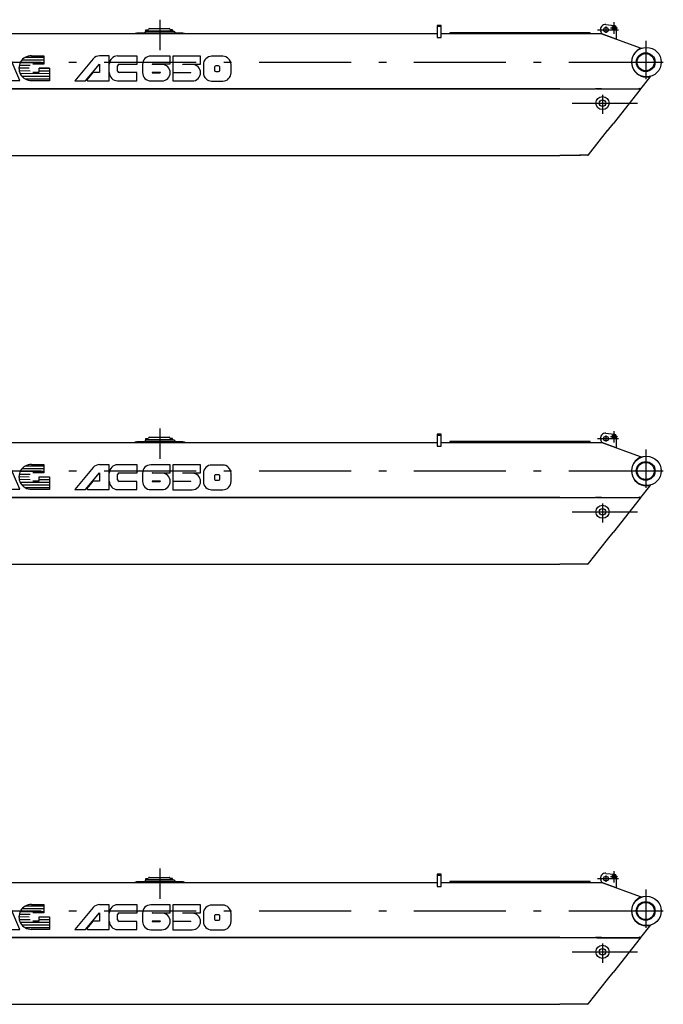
# Model space of a CAD drawing. Extents: x 5451 to 56925, y 6403 to 40956.
# Tile 10 of 10: x 49058 to 56925, y 21911 to 33956. Entities that reach past the tile are written whole.
import ezdxf

# ---------------------------------------------------------------- set-up
doc = ezdxf.new("R2010")
doc.units = 0
doc.header["$LTSCALE"] = 37.5
doc.linetypes.add('CENTER', pattern=[50.5, 30, -9, 2.5, -9])
doc.linetypes.add('HIDDEN', pattern=[12.6, 8.4, -4.2])
for name, color, linetype in [('1', 7, 'CONTINUOUS'), ('11', 7, 'CONTINUOUS'), ('5', 94, 'CONTINUOUS'), ('611', 7, 'CONTINUOUS')]:
    doc.layers.add(name, color=color, linetype=linetype)

# ---------------------------------------------------------------- blocks, each defined once
blk = doc.blocks.new('*G28')
at = {"layer": '11', "color": 7, "linetype": 'CONTINUOUS'}
blk.add_arc((51168, 22924), 101, -90, 0.3206, dxfattribs=at)
blk = doc.blocks.new('*G29')
at = {"layer": '11', "color": 7, "linetype": 'CONTINUOUS'}
blk.add_arc((51404, 23024), 101, 90.0009, -179.8462, dxfattribs=at)
blk = doc.blocks.new('*G30')
at = {"layer": '11', "color": 7, "linetype": 'CONTINUOUS'}
blk.add_arc((51489, 22957), 16.9, -90.166, 0, dxfattribs=at)
blk = doc.blocks.new('*G31')
at = {"layer": '11', "color": 7, "linetype": 'CONTINUOUS'}
blk.add_arc((51455, 22990), 16.9, 89.834, 180, dxfattribs=at)
blk = doc.blocks.new('*G32')
at = {"layer": '11', "color": 7, "linetype": 'CONTINUOUS'}
blk.add_arc((51489, 22990), 16.9, 0, 90.166, dxfattribs=at)
blk = doc.blocks.new('*G33')
at = {"layer": '11', "color": 7, "linetype": 'CONTINUOUS'}
blk.add_arc((51540, 22923), 101, -89.9991, 0.1538, dxfattribs=at)
blk = doc.blocks.new('*G34')
at = {"layer": '11', "color": 7, "linetype": 'CONTINUOUS'}
blk.add_arc((50796, 22925), 101, -90.0017, 0.3137, dxfattribs=at)
blk = doc.blocks.new('*G35')
at = {"layer": '11', "color": 7, "linetype": 'CONTINUOUS'}
blk.add_arc((50660, 23026), 101, 89.9991, -179.8462, dxfattribs=at)
blk = doc.blocks.new('*G27')
at = {"layer": '1', "color": 7, "linetype": 'CONTINUOUS'}
for centre, radius, start, end in [((50680, 22925), 2, 90, -90), ((50777, 22925), 2, -90, 90), ((51149, 22924), 2.12, -90, 90)]:
    blk.add_arc(centre, radius, start, end, dxfattribs=at)
at = {"layer": '11', "color": 7, "linetype": 'CENTER'}
for p, q in [((50771, 23573), (50771, 23202)), ((56225, 23488), (56225, 23411)), ((56321, 23541), (56321, 23401)), ((56120, 23448), (56379, 23448)), ((56279, 23473), (56367, 23473)), ((56710, 23315), (56710, 22847)), ((42515, 23053), (56925, 23053)), ((56499, 23053), (56922, 23053)), ((56182, 22653), (56182, 22420)), ((55810, 22553), (56610, 22553))]:
    blk.add_line(p, q, dxfattribs=at)
at = {"layer": '11', "color": 7, "linetype": 'HIDDEN'}
for p, q in [((54210, 23502), (54160, 23502)), ((54160, 23502), (54160, 23492)), ((54160, 23492), (54210, 23492)), ((54210, 23492), (54210, 23502)), ((56170, 22727), (56109, 22727)), ((56109, 22727), (56634, 22727)), ((56634, 22727), (56634, 22737))]:
    blk.add_line(p, q, dxfattribs=at)
at = {"layer": '11', "color": 7, "linetype": 'CONTINUOUS'}
for p, q in [((54210, 23502), (54160, 23502)), ((54160, 23502), (54160, 23354)), ((54210, 23402), (54210, 23502)), ((56225, 23513), (56324, 23503)), ((46778, 23402), (54160, 23402)), ((50471, 23407), (50490, 23412)), ((50471, 23402), (50471, 23407)), ((51071, 23402), (50471, 23402)), ((50490, 23412), (50582, 23412)), ((50582, 23412), (50602, 23432)), ((50582, 23412), (50960, 23412)), ((50594, 23435), (50613, 23435)), ((50594, 23432), (50594, 23435)), ((50594, 23435), (50932, 23435)), ((50932, 23432), (50594, 23432)), ((50618, 23439), (50598, 23439)), ((50598, 23439), (50598, 23437)), ((50598, 23437), (50618, 23437)), ((50598, 23437), (50618, 23437)), ((50598, 23435), (50598, 23437)), ((50618, 23435), (50598, 23435)), ((50602, 23432), (50940, 23432)), ((50613, 23435), (50618, 23435)), ((50618, 23437), (50618, 23439)), ((50618, 23437), (50618, 23435)), ((50627, 23443), (50630, 23454)), ((50643, 23464), (50883, 23464)), ((50895, 23454), (50898, 23443)), ((50908, 23437), (50908, 23439)), ((50908, 23439), (50928, 23439)), ((50928, 23437), (50908, 23437)), ((50928, 23437), (50908, 23437)), ((50908, 23437), (50908, 23435)), ((50908, 23435), (50928, 23435)), ((50908, 23435), (50912, 23435)), ((50912, 23435), (50932, 23435)), ((50928, 23439), (50928, 23437)), ((50928, 23435), (50928, 23437)), ((50932, 23435), (50932, 23432)), ((50940, 23432), (50960, 23412)), ((50960, 23412), (51052, 23412)), ((51052, 23412), (51071, 23407)), ((51071, 23407), (51071, 23402)), ((54210, 23354), (54210, 23402)), ((54210, 23402), (55660, 23402)), ((54316, 23414), (54316, 23402)), ((55460, 23414), (54316, 23414)), ((54316, 23402), (55780, 23402)), ((54656, 23414), (54669, 23414)), ((54669, 23402), (54679, 23402)), ((54680, 23414), (54999, 23414)), ((55160, 23402), (55150, 23402)), ((55160, 23402), (55848, 23402)), ((55864, 23414), (55460, 23414)), ((55660, 23402), (55860, 23402)), ((55780, 23402), (55848, 23402)), ((56030, 23414), (55860, 23414)), ((55860, 23402), (56030, 23402)), ((55860, 23402), (56160, 23402)), ((55860, 23402), (56173, 23402)), ((56030, 23402), (56030, 23414)), ((56173, 23401), (56162, 23434)), ((56173, 23401), (56176, 23400)), ((56351, 23337), (56173, 23401)), ((56176, 23400), (56642, 23230)), ((56351, 23473), (56351, 23337)), ((54160, 23354), (54210, 23354)), ((49061, 22828), (48930, 23133)), ((49200, 23132), (49352, 23131)), ((49352, 23131), (49352, 23028)), ((50153, 23129), (50034, 23129)), ((50153, 22825), (50153, 23129)), ((50492, 23128), (50255, 23128)), ((50492, 23028), (50492, 23128)), ((50898, 23127), (50661, 23127)), ((50897, 23031), (50898, 23127)), ((51269, 23126), (50931, 23127)), ((50931, 23127), (50931, 22926)), ((56635, 23214), (56642, 23230)), ((56637, 23213), (56635, 23214)), ((56642, 23230), (56636, 23213)), ((56666, 23225), (56637, 23213)), ((56642, 23230), (56666, 23225)), ((49297, 23028), (49220, 23028)), ((49352, 23028), (49297, 23028)), ((49956, 23094), (49730, 22826)), ((49863, 22826), (50035, 23030)), ((50035, 23030), (50035, 22927)), ((50255, 22945), (50255, 23008)), ((50275, 23028), (50492, 23028)), ((50559, 23026), (50559, 22925)), ((50796, 23026), (50678, 23026)), ((50678, 23026), (50678, 23026)), ((50682, 23031), (50897, 23031)), ((51050, 23025), (51050, 23030)), ((51050, 23030), (51269, 23030)), ((51168, 23025), (51050, 23025)), ((51269, 23030), (51269, 23126)), ((51303, 23024), (51303, 22923)), ((51540, 23125), (51405, 23125)), ((51489, 23007), (51455, 23007)), ((51641, 22923), (51641, 23024)), ((49220, 22931), (49296, 22931)), ((49296, 22931), (49296, 22979)), ((49296, 22979), (49421, 22979)), ((49421, 22979), (49420, 22827)), ((49953, 22927), (49878, 22838)), ((50035, 22927), (49953, 22927)), ((50491, 22925), (50275, 22925)), ((50491, 22825), (50491, 22925)), ((50777, 22927), (50679, 22927)), ((50680, 22923), (50776, 22923)), ((50931, 22926), (51149, 22926)), ((50931, 22922), (50931, 22823)), ((51149, 22922), (50931, 22922)), ((51438, 22991), (51438, 22957)), ((51455, 22940), (51489, 22940)), ((51506, 22957), (51506, 22990)), ((48950, 22828), (49061, 22828)), ((49420, 22827), (49199, 22827)), ((49730, 22826), (49863, 22826)), ((49878, 22838), (49885, 22826)), ((49885, 22826), (50153, 22825)), ((50254, 22825), (50491, 22825)), ((50660, 22824), (50795, 22824)), ((50931, 22823), (51167, 22823)), ((51404, 22822), (51539, 22822)), ((56651, 22729), (56759, 22866)), ((56759, 22866), (56749, 22873)), ((56753, 22876), (56751, 22872)), ((56751, 22872), (56759, 22866)), ((56773, 22881), (56753, 22876)), ((56759, 22866), (56773, 22881)), ((55660, 22727), (46856, 22727)), ((46856, 22727), (55660, 22727)), ((55660, 22727), (56097, 22727)), ((56107, 22727), (56097, 22729)), ((56107, 22727), (56634, 22727)), ((56107, 22726), (56107, 22726)), ((56107, 22726), (56633, 22726)), ((56643, 22719), (56311, 22299)), ((56634, 22727), (56642, 22737)), ((56651, 22729), (56643, 22719)), ((56245, 22215), (56311, 22299)), ((56010, 21921), (56243, 22216)), ((56243, 22216), (56245, 22215)), ((48875, 21911), (55660, 21911)), ((55912, 21911), (55660, 21911)), ((55960, 21914), (55900, 21914)), ((55992, 21914), (55922, 21914)), ((56000, 21914), (55992, 21914)), ((56000, 21914), (56008, 21917)), ((56008, 21917), (56010, 21921))]:
    blk.add_line(p, q, dxfattribs=at)
for centre, radius in [((56321, 23473), 22.3), ((56321, 23473), 22.3), ((56321, 23473), 15), ((56225, 23448), 30), ((56720, 23053), 180), ((56710, 23053), 115), ((56710, 23053), 105), ((56182, 22553), 80), ((56182, 22553), 40)]:
    blk.add_circle(centre, radius, dxfattribs=at)
for centre, radius, start, end in [((56218, 23454), 60, 83.9249, -160.4813), ((56321, 23473), 30, 0, 83.5024), ((50618, 23445), 10, -90, -13.0571), ((50643, 23451), 13, 90, 166.959), ((50883, 23451), 13, 13.0761, 90.0071), ((50908, 23445), 10, -166.9454, -89.9997), ((49200, 22980), 152, 89.8453, -90.1535), ((50033, 23029), 101, 89.4414, 139.8553), ((50255, 23027), 102, 90, -180), ((56720, 23053), 182, 118.7208, -80.7923), ((50275, 23008), 20, 90, 180), ((50682, 23026), 4.23, 90, -179.7109), ((50796, 22925), 101, -0.3137, 90.0017), ((51168, 22924), 101, -0.3206, 90), ((51540, 23024), 101, -0.1555, 89.9974), ((50254, 22926), 101, 180, -90), ((50275, 22945), 20, 180, -90), ((50660, 22925), 101, 179.8462, -89.9991), ((51404, 22923), 101, 179.8462, -90.0009), ((51455, 22957), 16.9, 180, -89.834)]:
    blk.add_arc(centre, radius, start, end, dxfattribs=at)
at = {"layer": '5', "color": 94, "linetype": 'CONTINUOUS'}
for p, q in [((49184, 23011), (49051, 23011)), ((49352, 23044), (49062, 23044)), ((49352, 23077), (49083, 23077)), ((49352, 23110), (49121, 23110)), ((49172, 22978), (49047, 22979)), ((49186, 22945), (49051, 22946)), ((49421, 22912), (49063, 22913)), ((49421, 22978), (49296, 22978)), ((49421, 22945), (49296, 22945)), ((49421, 22879), (49085, 22880)), ((49421, 22846), (49126, 22847))]:
    blk.add_line(p, q, dxfattribs=at)
at = {"layer": '611', "color": 7, "linetype": 'CONTINUOUS'}
for p, q in [((50600, 23439), (50600, 23448)), ((50616, 23439), (50600, 23439)), ((50601, 23449), (50615, 23449)), ((50616, 23448), (50616, 23439)), ((50910, 23448), (50910, 23439)), ((50910, 23439), (50926, 23439)), ((50925, 23449), (50911, 23449)), ((50926, 23439), (50926, 23448)), ((55405, 23402), (55460, 23402))]:
    blk.add_line(p, q, dxfattribs=at)
blk.add_arc((50601, 23448), 1, 90, -179.9127, dxfattribs=at)
at = {"layer": '11', "color": 7, "linetype": 'CONTINUOUS'}
for name in ['*G35', '*G29', '*G31', '*G32', '*G34', '*G28', '*G30', '*G33']:
    blk.add_blockref(name, (0, 0), dxfattribs=at)
blk = doc.blocks.new('*G37')
at = {"layer": '11', "color": 7, "linetype": 'CONTINUOUS'}
blk.add_arc((51168, 28307), 101, -90, 0.3206, dxfattribs=at)
blk = doc.blocks.new('*G38')
at = {"layer": '11', "color": 7, "linetype": 'CONTINUOUS'}
blk.add_arc((51404, 28407), 101, 90.0009, -179.8462, dxfattribs=at)
blk = doc.blocks.new('*G39')
at = {"layer": '11', "color": 7, "linetype": 'CONTINUOUS'}
blk.add_arc((51489, 28340), 16.9, -90.166, 0, dxfattribs=at)
blk = doc.blocks.new('*G40')
at = {"layer": '11', "color": 7, "linetype": 'CONTINUOUS'}
blk.add_arc((51455, 28373), 16.9, 89.834, 180, dxfattribs=at)
blk = doc.blocks.new('*G41')
at = {"layer": '11', "color": 7, "linetype": 'CONTINUOUS'}
blk.add_arc((51489, 28373), 16.9, 0, 90.166, dxfattribs=at)
blk = doc.blocks.new('*G42')
at = {"layer": '11', "color": 7, "linetype": 'CONTINUOUS'}
blk.add_arc((51540, 28306), 101, -89.9991, 0.1538, dxfattribs=at)
blk = doc.blocks.new('*G43')
at = {"layer": '11', "color": 7, "linetype": 'CONTINUOUS'}
blk.add_arc((50796, 28308), 101, -90.0017, 0.3137, dxfattribs=at)
blk = doc.blocks.new('*G44')
at = {"layer": '11', "color": 7, "linetype": 'CONTINUOUS'}
blk.add_arc((50660, 28409), 101, 89.9991, -179.8462, dxfattribs=at)
blk = doc.blocks.new('*G36')
at = {"layer": '1', "color": 7, "linetype": 'CONTINUOUS'}
for centre, radius, start, end in [((50680, 28308), 2, 90, -90), ((50777, 28308), 2, -90, 90), ((51149, 28307), 2.12, -90, 90)]:
    blk.add_arc(centre, radius, start, end, dxfattribs=at)
at = {"layer": '11', "color": 7, "linetype": 'CENTER'}
for p, q in [((50771, 28956), (50771, 28585)), ((56321, 28924), (56321, 28784)), ((56120, 28831), (56379, 28831)), ((56225, 28871), (56225, 28794)), ((56279, 28856), (56367, 28856)), ((56710, 28698), (56710, 28230)), ((42515, 28436), (56925, 28436)), ((56499, 28436), (56922, 28436)), ((56182, 28036), (56182, 27803)), ((55810, 27936), (56610, 27936))]:
    blk.add_line(p, q, dxfattribs=at)
at = {"layer": '11', "color": 7, "linetype": 'CONTINUOUS'}
for p, q in [((50471, 28790), (50490, 28795)), ((50471, 28785), (50471, 28790)), ((50490, 28795), (50582, 28795)), ((50582, 28795), (50602, 28815)), ((50582, 28795), (50960, 28795)), ((50594, 28818), (50613, 28818)), ((50594, 28815), (50594, 28818)), ((50594, 28818), (50932, 28818)), ((50932, 28815), (50594, 28815)), ((50618, 28822), (50598, 28822)), ((50598, 28822), (50598, 28820)), ((50598, 28820), (50618, 28820)), ((50598, 28820), (50618, 28820)), ((50598, 28818), (50598, 28820)), ((50618, 28818), (50598, 28818)), ((50602, 28815), (50940, 28815)), ((50613, 28818), (50618, 28818)), ((50618, 28820), (50618, 28822)), ((50618, 28820), (50618, 28818)), ((50627, 28826), (50630, 28837)), ((50643, 28847), (50883, 28847)), ((50895, 28837), (50898, 28826)), ((50908, 28820), (50908, 28822)), ((50908, 28822), (50928, 28822)), ((50928, 28820), (50908, 28820)), ((50928, 28820), (50908, 28820)), ((50908, 28820), (50908, 28818)), ((50908, 28818), (50928, 28818)), ((50908, 28818), (50912, 28818)), ((50912, 28818), (50932, 28818)), ((50928, 28822), (50928, 28820)), ((50928, 28818), (50928, 28820)), ((50932, 28818), (50932, 28815)), ((50940, 28815), (50960, 28795)), ((50960, 28795), (51052, 28795)), ((51052, 28795), (51071, 28790)), ((51071, 28790), (51071, 28785)), ((54210, 28885), (54160, 28885)), ((54160, 28885), (54160, 28737)), ((54210, 28785), (54210, 28885)), ((54316, 28797), (54316, 28785)), ((55460, 28797), (54316, 28797)), ((54656, 28797), (54669, 28797)), ((54680, 28797), (54999, 28797)), ((55864, 28797), (55460, 28797)), ((56030, 28797), (55860, 28797)), ((56030, 28785), (56030, 28797)), ((56173, 28784), (56162, 28817)), ((56225, 28896), (56324, 28886)), ((56351, 28856), (56351, 28719)), ((46778, 28785), (54160, 28785)), ((51071, 28785), (50471, 28785)), ((54160, 28737), (54210, 28737)), ((54210, 28737), (54210, 28785)), ((54210, 28785), (55660, 28785)), ((54316, 28785), (55780, 28785)), ((54669, 28785), (54679, 28785)), ((55160, 28785), (55150, 28785)), ((55160, 28785), (55848, 28785)), ((55660, 28785), (55860, 28785)), ((55780, 28785), (55848, 28785)), ((55860, 28785), (56030, 28785)), ((55860, 28785), (56160, 28785)), ((55860, 28785), (56173, 28785)), ((56173, 28784), (56176, 28783)), ((56351, 28719), (56173, 28784)), ((56176, 28783), (56642, 28613)), ((56635, 28597), (56642, 28613)), ((56637, 28596), (56635, 28597)), ((56642, 28613), (56636, 28596)), ((56666, 28607), (56637, 28596)), ((56642, 28613), (56666, 28607)), ((49061, 28211), (48930, 28516)), ((49200, 28515), (49352, 28514)), ((49352, 28514), (49352, 28411)), ((49956, 28477), (49730, 28209)), ((50153, 28512), (50034, 28512)), ((50153, 28208), (50153, 28512)), ((50492, 28511), (50255, 28511)), ((50492, 28411), (50492, 28511)), ((50898, 28510), (50661, 28510)), ((50897, 28414), (50898, 28510)), ((51269, 28509), (50931, 28510)), ((50931, 28510), (50931, 28309)), ((51269, 28413), (51269, 28509)), ((51540, 28508), (51405, 28508)), ((49297, 28411), (49220, 28411)), ((49220, 28314), (49296, 28314)), ((49296, 28314), (49296, 28362)), ((49296, 28362), (49421, 28362)), ((49352, 28411), (49297, 28411)), ((49421, 28362), (49420, 28210)), ((49863, 28209), (50035, 28413)), ((49953, 28310), (49878, 28221)), ((50035, 28310), (49953, 28310)), ((50035, 28413), (50035, 28310)), ((50255, 28328), (50255, 28391)), ((50275, 28411), (50492, 28411)), ((50491, 28308), (50275, 28308)), ((50491, 28208), (50491, 28308)), ((50559, 28409), (50559, 28308)), ((50796, 28409), (50678, 28409)), ((50678, 28409), (50678, 28409)), ((50777, 28310), (50679, 28310)), ((50682, 28414), (50897, 28414)), ((50931, 28309), (51149, 28309)), ((51050, 28408), (51050, 28413)), ((51050, 28413), (51269, 28413)), ((51168, 28408), (51050, 28408)), ((51303, 28407), (51303, 28306)), ((51438, 28373), (51438, 28340)), ((51489, 28390), (51455, 28390)), ((51455, 28323), (51489, 28323)), ((51506, 28339), (51506, 28373)), ((51641, 28306), (51641, 28407)), ((48950, 28211), (49061, 28211)), ((49420, 28210), (49199, 28210)), ((49730, 28209), (49863, 28209)), ((49878, 28221), (49885, 28209)), ((49885, 28209), (50153, 28208)), ((50254, 28208), (50491, 28208)), ((50660, 28207), (50795, 28207)), ((50680, 28306), (50776, 28306)), ((50931, 28305), (50931, 28206)), ((51149, 28305), (50931, 28305)), ((50931, 28206), (51167, 28206)), ((51404, 28205), (51539, 28205)), ((56651, 28112), (56759, 28249)), ((56759, 28249), (56749, 28256)), ((56753, 28259), (56751, 28255)), ((56751, 28255), (56759, 28249)), ((56773, 28264), (56753, 28259)), ((56759, 28249), (56773, 28264)), ((55660, 28110), (46856, 28110)), ((46856, 28110), (55660, 28110)), ((55660, 28110), (56097, 28110)), ((56107, 28110), (56097, 28112)), ((56107, 28110), (56634, 28110)), ((56107, 28109), (56107, 28109)), ((56107, 28109), (56633, 28109)), ((56643, 28102), (56311, 27681)), ((56634, 28110), (56642, 28120)), ((56651, 28112), (56643, 28102)), ((56010, 27304), (56243, 27599)), ((56243, 27599), (56245, 27598)), ((56245, 27598), (56311, 27681)), ((48875, 27294), (55660, 27294)), ((55912, 27294), (55660, 27294)), ((55960, 27297), (55900, 27297)), ((55992, 27297), (55922, 27297)), ((56000, 27297), (55992, 27297)), ((56000, 27297), (56008, 27300)), ((56008, 27300), (56010, 27304))]:
    blk.add_line(p, q, dxfattribs=at)
at = {"layer": '11', "color": 7, "linetype": 'HIDDEN'}
for p, q in [((54210, 28885), (54160, 28885)), ((54160, 28885), (54160, 28875)), ((54160, 28875), (54210, 28875)), ((54210, 28875), (54210, 28885)), ((56170, 28110), (56109, 28110)), ((56109, 28110), (56634, 28110)), ((56634, 28110), (56634, 28120))]:
    blk.add_line(p, q, dxfattribs=at)
at = {"layer": '11', "color": 7, "linetype": 'CONTINUOUS'}
for centre, radius in [((56225, 28831), 30), ((56321, 28856), 22.3), ((56321, 28856), 22.3), ((56321, 28856), 15), ((56720, 28436), 180), ((56710, 28436), 115), ((56710, 28436), 105), ((56182, 27936), 80), ((56182, 27936), 40)]:
    blk.add_circle(centre, radius, dxfattribs=at)
for centre, radius, start, end in [((50618, 28828), 10, -90, -13.0571), ((50643, 28834), 13, 90, 166.959), ((50883, 28834), 13, 13.0761, 90.0071), ((50908, 28828), 10, -166.9454, -89.9997), ((56218, 28837), 60, 83.9249, -160.4813), ((56321, 28856), 30, 0, 83.5024), ((56720, 28436), 182, 118.7208, -80.7923), ((49200, 28363), 152, 89.8453, -90.1535), ((50033, 28412), 101, 89.4414, 139.8553), ((50255, 28410), 102, 90, -180), ((51540, 28407), 101, -0.1555, 89.9974), ((50254, 28309), 101, 180, -90), ((50275, 28391), 20, 90, 180), ((50275, 28328), 20, 180, -90), ((50660, 28308), 101, 179.8462, -89.9991), ((50682, 28409), 4.23, 90, -179.7109), ((50796, 28308), 101, -0.3137, 90.0017), ((51168, 28307), 101, -0.3206, 90), ((51404, 28306), 101, 179.8462, -90.0009), ((51455, 28340), 16.9, 180, -89.834)]:
    blk.add_arc(centre, radius, start, end, dxfattribs=at)
at = {"layer": '5', "color": 94, "linetype": 'CONTINUOUS'}
for p, q in [((49352, 28427), (49062, 28427)), ((49352, 28460), (49083, 28460)), ((49352, 28493), (49121, 28493)), ((49172, 28361), (49047, 28362)), ((49184, 28394), (49051, 28394)), ((49186, 28328), (49051, 28329)), ((49421, 28361), (49296, 28361)), ((49421, 28328), (49296, 28328)), ((49421, 28295), (49063, 28296)), ((49421, 28262), (49085, 28263)), ((49421, 28229), (49126, 28230))]:
    blk.add_line(p, q, dxfattribs=at)
at = {"layer": '611', "color": 7, "linetype": 'CONTINUOUS'}
for p, q in [((50600, 28822), (50600, 28831)), ((50616, 28822), (50600, 28822)), ((50601, 28832), (50615, 28832)), ((50616, 28831), (50616, 28822)), ((50910, 28831), (50910, 28822)), ((50910, 28822), (50926, 28822)), ((50925, 28832), (50911, 28832)), ((50926, 28822), (50926, 28831)), ((55405, 28785), (55460, 28785))]:
    blk.add_line(p, q, dxfattribs=at)
blk.add_arc((50601, 28831), 1, 90, -179.9127, dxfattribs=at)
at = {"layer": '11', "color": 7, "linetype": 'CONTINUOUS'}
for name in ['*G44', '*G38', '*G43', '*G37', '*G40', '*G41', '*G39', '*G42']:
    blk.add_blockref(name, (0, 0), dxfattribs=at)
blk = doc.blocks.new('*G46')
at = {"layer": '11', "color": 7, "linetype": 'CONTINUOUS'}
blk.add_arc((51168, 33307), 101, -90, 0.3206, dxfattribs=at)
blk = doc.blocks.new('*G47')
at = {"layer": '11', "color": 7, "linetype": 'CONTINUOUS'}
blk.add_arc((51404, 33407), 101, 90.0009, -179.8462, dxfattribs=at)
blk = doc.blocks.new('*G48')
at = {"layer": '11', "color": 7, "linetype": 'CONTINUOUS'}
blk.add_arc((51489, 33340), 16.9, -90.166, 0, dxfattribs=at)
blk = doc.blocks.new('*G49')
at = {"layer": '11', "color": 7, "linetype": 'CONTINUOUS'}
blk.add_arc((51455, 33373), 16.9, 89.834, 180, dxfattribs=at)
blk = doc.blocks.new('*G50')
at = {"layer": '11', "color": 7, "linetype": 'CONTINUOUS'}
blk.add_arc((51489, 33373), 16.9, 0, 90.166, dxfattribs=at)
blk = doc.blocks.new('*G51')
at = {"layer": '11', "color": 7, "linetype": 'CONTINUOUS'}
blk.add_arc((51540, 33306), 101, -89.9991, 0.1538, dxfattribs=at)
blk = doc.blocks.new('*G52')
at = {"layer": '11', "color": 7, "linetype": 'CONTINUOUS'}
blk.add_arc((50796, 33308), 101, -90.0017, 0.3137, dxfattribs=at)
blk = doc.blocks.new('*G53')
at = {"layer": '11', "color": 7, "linetype": 'CONTINUOUS'}
blk.add_arc((50660, 33409), 101, 89.9991, -179.8462, dxfattribs=at)
blk = doc.blocks.new('*G45')
at = {"layer": '1', "color": 7, "linetype": 'CONTINUOUS'}
for centre, radius, start, end in [((50680, 33308), 2, 90, -90), ((50777, 33308), 2, -90, 90), ((51149, 33307), 2.12, -90, 90)]:
    blk.add_arc(centre, radius, start, end, dxfattribs=at)
at = {"layer": '11', "color": 7, "linetype": 'CONTINUOUS'}
for p, q in [((50643, 33847), (50883, 33847)), ((54210, 33885), (54160, 33885)), ((54160, 33885), (54160, 33737)), ((54210, 33785), (54210, 33885)), ((56225, 33896), (56324, 33886)), ((56351, 33856), (56351, 33719)), ((46778, 33785), (54160, 33785)), ((50471, 33790), (50490, 33795)), ((50471, 33785), (50471, 33790)), ((51071, 33785), (50471, 33785)), ((50490, 33795), (50582, 33795)), ((50582, 33795), (50602, 33815)), ((50582, 33795), (50960, 33795)), ((50594, 33818), (50613, 33818)), ((50594, 33815), (50594, 33818)), ((50594, 33818), (50932, 33818)), ((50932, 33815), (50594, 33815)), ((50618, 33822), (50598, 33822)), ((50598, 33822), (50598, 33820)), ((50598, 33820), (50618, 33820)), ((50598, 33820), (50618, 33820)), ((50598, 33818), (50598, 33820)), ((50618, 33818), (50598, 33818)), ((50602, 33815), (50940, 33815)), ((50613, 33818), (50618, 33818)), ((50618, 33820), (50618, 33822)), ((50618, 33820), (50618, 33818)), ((50627, 33826), (50630, 33837)), ((50895, 33837), (50898, 33826)), ((50908, 33820), (50908, 33822)), ((50908, 33822), (50928, 33822)), ((50928, 33820), (50908, 33820)), ((50928, 33820), (50908, 33820)), ((50908, 33820), (50908, 33818)), ((50908, 33818), (50928, 33818)), ((50908, 33818), (50912, 33818)), ((50912, 33818), (50932, 33818)), ((50928, 33822), (50928, 33820)), ((50928, 33818), (50928, 33820)), ((50932, 33818), (50932, 33815)), ((50940, 33815), (50960, 33795)), ((50960, 33795), (51052, 33795)), ((51052, 33795), (51071, 33790)), ((51071, 33790), (51071, 33785)), ((54160, 33737), (54210, 33737)), ((54210, 33737), (54210, 33785)), ((54210, 33785), (55660, 33785)), ((54316, 33797), (54316, 33785)), ((55460, 33797), (54316, 33797)), ((54316, 33785), (55780, 33785)), ((54656, 33797), (54669, 33797)), ((54669, 33785), (54679, 33785)), ((54680, 33797), (54999, 33797)), ((55160, 33785), (55150, 33785)), ((55160, 33785), (55848, 33785)), ((55864, 33797), (55460, 33797)), ((55660, 33785), (55860, 33785)), ((55780, 33785), (55848, 33785)), ((56030, 33797), (55860, 33797)), ((55860, 33785), (56030, 33785)), ((55860, 33785), (56160, 33785)), ((55860, 33785), (56173, 33785)), ((56030, 33785), (56030, 33797)), ((56173, 33784), (56162, 33817)), ((56173, 33784), (56176, 33783)), ((56351, 33719), (56173, 33784)), ((56176, 33783), (56642, 33613)), ((56635, 33597), (56642, 33613)), ((56642, 33613), (56636, 33596)), ((56666, 33607), (56637, 33596)), ((56642, 33613), (56666, 33607)), ((49061, 33211), (48930, 33516)), ((49200, 33515), (49352, 33514)), ((49352, 33514), (49352, 33411)), ((50153, 33512), (50034, 33512)), ((50153, 33208), (50153, 33512)), ((50492, 33511), (50255, 33511)), ((50492, 33411), (50492, 33511)), ((50898, 33510), (50661, 33510)), ((50897, 33414), (50898, 33510)), ((51269, 33509), (50931, 33510)), ((50931, 33510), (50931, 33309)), ((51269, 33413), (51269, 33509)), ((51540, 33508), (51405, 33508)), ((56637, 33596), (56635, 33597)), ((49297, 33411), (49220, 33411)), ((49352, 33411), (49297, 33411)), ((49956, 33477), (49730, 33209)), ((49863, 33209), (50035, 33413)), ((50035, 33413), (50035, 33310)), ((50255, 33328), (50255, 33391)), ((50275, 33411), (50492, 33411)), ((50559, 33409), (50559, 33308)), ((50796, 33409), (50678, 33409)), ((50678, 33409), (50678, 33409)), ((50682, 33414), (50897, 33414)), ((51050, 33408), (51050, 33413)), ((51050, 33413), (51269, 33413)), ((51168, 33408), (51050, 33408)), ((51303, 33407), (51303, 33306)), ((51438, 33373), (51438, 33340)), ((51489, 33390), (51455, 33390)), ((51506, 33339), (51506, 33373)), ((51641, 33306), (51641, 33407)), ((49220, 33314), (49296, 33314)), ((49296, 33314), (49296, 33362)), ((49296, 33362), (49421, 33362)), ((49421, 33362), (49420, 33210)), ((49953, 33310), (49878, 33221)), ((50035, 33310), (49953, 33310)), ((50491, 33308), (50275, 33308)), ((50491, 33208), (50491, 33308)), ((50777, 33310), (50679, 33310)), ((50680, 33306), (50776, 33306)), ((50931, 33309), (51149, 33309)), ((50931, 33305), (50931, 33206)), ((51149, 33305), (50931, 33305)), ((51455, 33323), (51489, 33323)), ((56651, 33112), (56759, 33249)), ((56759, 33249), (56749, 33256)), ((56753, 33259), (56751, 33255)), ((56751, 33255), (56759, 33249)), ((56773, 33264), (56753, 33259)), ((56759, 33249), (56773, 33264)), ((48950, 33211), (49061, 33211)), ((49420, 33210), (49199, 33210)), ((49730, 33209), (49863, 33209)), ((49878, 33221), (49885, 33209)), ((49885, 33209), (50153, 33208)), ((50254, 33208), (50491, 33208)), ((50660, 33207), (50795, 33207)), ((50931, 33206), (51167, 33206)), ((51404, 33205), (51539, 33205)), ((55660, 33110), (46856, 33110)), ((46856, 33110), (55660, 33110)), ((55660, 33110), (56097, 33110)), ((56107, 33110), (56097, 33112)), ((56107, 33110), (56634, 33110)), ((56107, 33109), (56107, 33109)), ((56107, 33109), (56633, 33109)), ((56643, 33102), (56311, 32681)), ((56634, 33110), (56642, 33120)), ((56651, 33112), (56643, 33102)), ((56245, 32598), (56311, 32681)), ((56010, 32304), (56243, 32599)), ((56243, 32599), (56245, 32598)), ((48875, 32294), (55660, 32294)), ((55912, 32294), (55660, 32294)), ((55960, 32297), (55900, 32297)), ((55992, 32297), (55922, 32297)), ((56000, 32297), (55992, 32297)), ((56000, 32297), (56008, 32300)), ((56008, 32300), (56010, 32304))]:
    blk.add_line(p, q, dxfattribs=at)
at = {"layer": '11', "color": 7, "linetype": 'CENTER'}
for p, q in [((50771, 33956), (50771, 33585)), ((56225, 33871), (56225, 33794)), ((56279, 33856), (56367, 33856)), ((56321, 33924), (56321, 33784)), ((56120, 33831), (56379, 33831)), ((56710, 33698), (56710, 33230)), ((42515, 33436), (56925, 33436)), ((56499, 33436), (56922, 33436)), ((56182, 33036), (56182, 32803)), ((55810, 32936), (56610, 32936))]:
    blk.add_line(p, q, dxfattribs=at)
at = {"layer": '11', "color": 7, "linetype": 'HIDDEN'}
for p, q in [((54210, 33885), (54160, 33885)), ((54160, 33885), (54160, 33875)), ((54160, 33875), (54210, 33875)), ((54210, 33875), (54210, 33885)), ((56170, 33110), (56109, 33110)), ((56109, 33110), (56634, 33110)), ((56634, 33110), (56634, 33120))]:
    blk.add_line(p, q, dxfattribs=at)
at = {"layer": '11', "color": 7, "linetype": 'CONTINUOUS'}
for centre, radius in [((56225, 33831), 30), ((56321, 33856), 22.3), ((56321, 33856), 22.3), ((56321, 33856), 15), ((56720, 33436), 180), ((56710, 33436), 115), ((56710, 33436), 105), ((56182, 32936), 80), ((56182, 32936), 40)]:
    blk.add_circle(centre, radius, dxfattribs=at)
for centre, radius, start, end in [((50643, 33834), 13, 90, 166.959), ((50883, 33834), 13, 13.0761, 90.0071), ((56218, 33837), 60, 83.9249, -160.4813), ((56321, 33856), 30, 0, 83.5024), ((50618, 33828), 10, -90, -13.0571), ((50908, 33828), 10, -166.9454, -89.9997), ((49200, 33363), 152, 89.8453, -90.1535), ((50033, 33412), 101, 89.4414, 139.8553), ((50255, 33410), 102, 90, -180), ((51540, 33407), 101, -0.1555, 89.9974), ((56720, 33436), 182, 118.7208, -80.7923), ((50275, 33391), 20, 90, 180), ((50682, 33409), 4.23, 90, -179.7109), ((50796, 33308), 101, -0.3137, 90.0017), ((51168, 33307), 101, -0.3206, 90), ((50254, 33309), 101, 180, -90), ((50275, 33328), 20, 180, -90), ((50660, 33308), 101, 179.8462, -89.9991), ((51404, 33306), 101, 179.8462, -90.0009), ((51455, 33340), 16.9, 180, -89.834)]:
    blk.add_arc(centre, radius, start, end, dxfattribs=at)
at = {"layer": '5', "color": 94, "linetype": 'CONTINUOUS'}
for p, q in [((49352, 33493), (49121, 33493)), ((49184, 33394), (49051, 33394)), ((49352, 33427), (49062, 33427)), ((49352, 33460), (49083, 33460)), ((49172, 33361), (49047, 33362)), ((49186, 33328), (49051, 33329)), ((49421, 33295), (49063, 33296)), ((49421, 33262), (49085, 33263)), ((49421, 33361), (49296, 33361)), ((49421, 33328), (49296, 33328)), ((49421, 33229), (49126, 33230))]:
    blk.add_line(p, q, dxfattribs=at)
at = {"layer": '611', "color": 7, "linetype": 'CONTINUOUS'}
for p, q in [((50600, 33822), (50600, 33831)), ((50616, 33822), (50600, 33822)), ((50601, 33832), (50615, 33832)), ((50616, 33831), (50616, 33822)), ((50910, 33831), (50910, 33822)), ((50910, 33822), (50926, 33822)), ((50925, 33832), (50911, 33832)), ((50926, 33822), (50926, 33831)), ((55405, 33785), (55460, 33785))]:
    blk.add_line(p, q, dxfattribs=at)
blk.add_arc((50601, 33831), 1, 90, -179.9127, dxfattribs=at)
at = {"layer": '11', "color": 7, "linetype": 'CONTINUOUS'}
for name in ['*G53', '*G47', '*G49', '*G50', '*G52', '*G46', '*G48', '*G51']:
    blk.add_blockref(name, (0, 0), dxfattribs=at)

msp = doc.modelspace()

# ---------------------------------------------------------------- block references
at = {"layer": '11', "color": 7, "linetype": 'CONTINUOUS'}
for name in ['*G45', '*G36', '*G27']:
    msp.add_blockref(name, (0, 0), dxfattribs=at)

doc.saveas('drawing.dxf')
